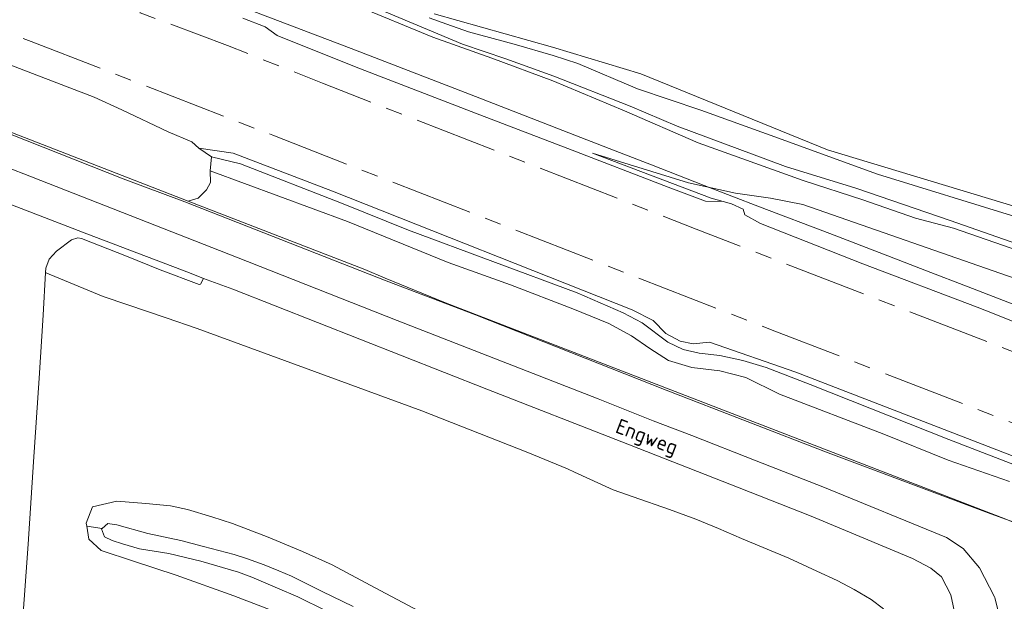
# Model space of a CAD drawing. Header units: metres. Extents: x 153919 to 160124, y 449312 to 452850.
# Tile 53 of 81: x 155931 to 156050, y 451990 to 452060. Entities that reach past the tile are written whole.
import ezdxf
from ezdxf.enums import TextEntityAlignment as Align

# ---------------------------------------------------------------- set-up
doc = ezdxf.new("R2010")
doc.units = ezdxf.units.M
doc.linetypes.add('AM-AS', pattern=[16, 10, -2, 2, -2])
for name, color, linetype, lineweight in [('B-WE-AM-AS_SPOOR-G', 10, 'AM-AS', 18), ('B-WE-GR-GRAS-GV', 60, 'Continuous', 13), ('B-WE-IE-TERREINAFSCHEIDING_KUNSTMATIG_HEKWERK-G', 20, 'IE-TERREINAFSCHEIDING-KUNSTMATIG', 18), ('B-WE-OG-TERREIN_CULTUURSCHEIDING-GV', 7, 'Continuous', 18), ('B-WE-OG-TERREIN_ERF-GV', 7, 'Continuous', 18), ('B-WE-OG-TOPOGRAFIE-T18', 7, 'Continuous', 18), ('B-WE-OG-TOPOGRAFIE_WATER-GV', 130, 'Continuous', 18), ('B-WE-OG-TOPOGRAFIE_WATER_SLOOT-GV', 120, 'Continuous', 18), ('B-WE-VH-VERHARDING_ASFALT-GV', 252, 'Continuous', 18), ('B-WE-VH-VERHARDING_HALFVERHARDING-GV', 252, 'Continuous', 18)]:
    doc.layers.add(name, color=color, linetype=linetype, lineweight=lineweight)
doc.styles.add('NLCS-ISO-M1000-T18', font='NLCS-ISO.ttf', dxfattribs={"height": 1.8})
doc.linetypes.add('IE-TERREINAFSCHEIDING-KUNSTMATIG', pattern='A,4,[82,NLCS.SHX,S=0.75,R=90,X=0,Y=0],4,-2', length=10)

msp = doc.modelspace()

# ---------------------------------------------------------------- linework, layer by layer
at = {"layer": 'B-WE-AM-AS_SPOOR-G', "flags": 128}
for points in [[(154203.753, 452737.568), (154235.677, 452725.091), (154295.181, 452702.12), (154387.94, 452665.875), (154515.702, 452616.332), (154737.375, 452530.027), (154778.943, 452513.986), (154822.143, 452497.093), (154912.994, 452461.908), (154977.934, 452436.6), (155063.888, 452403.296), (155115.656, 452383.111), (155162.608, 452364.996), (155229.644, 452338.782), (155234.24, 452337.169), (155269.876, 452323.394), (155276.824, 452320.599), (155298.756, 452312.19), (155337.947, 452296.984), (155363.833, 452286.668), (155426.285, 452262.404), (155714.665, 452150.548), (155772.012, 452128.415), (155787.786, 452122.405), (155820.496, 452109.699), (155841.44, 452101.659), (155879.209, 452086.873), (155945.087, 452061.327), (155955.651, 452057.364), (155967.177, 452052.791), (156012.416, 452035.121), (156198.462, 451963.099), (156271.536, 451934.663), (156351.288, 451903.813), (156380.053, 451892.594), (156658.677, 451784.588), (156691.968, 451771.825), (156722.772, 451760.218), (156740.064, 451753.916), (156759.986, 451746.846), (156778.884, 451740.343), (156800.333, 451733.159), (156818.897, 451727.112), (156836.63, 451721.502), (156864.911, 451712.815), (156885.807, 451706.635), (156905.061, 451701.102), (156926.316, 451695.214), (156954.031, 451687.837), (156972.749, 451683.004), (157006.307, 451674.884), (157019.004, 451672.022), (157034.56, 451668.271), (157048.314, 451665.213), (157080.826, 451658.308), (157092.804, 451655.899), (157118.418, 451650.884), (157143.863, 451646.183), (157172.295, 451641.561), (157190.141, 451638.322), (157200.687, 451636.624), (157235.703, 451631.565), (157263.991, 451627.728), (157277.426, 451626.013), (157307.462, 451622.491), (157321.414, 451620.994), (157337.796, 451619.352), (157357.59, 451617.431), (157371.572, 451616.184), (157392.44, 451614.512), (157412.374, 451613.036), (157426.082, 451612.134), (157464.067, 451609.958), (157486.109, 451608.835), (157497.944, 451608.437), (157522.803, 451607.4), (157582.544, 451605.225), (157597.675, 451604.446), (157619.005, 451603.591), (157632.671, 451603.132), (157661.711, 451601.866), (157672.634, 451601.533), (157765.304, 451597.789), (157948.982, 451590.591), (157986.499, 451589.009), (158070.356, 451585.779), (158259.877, 451578.22), (158385.734, 451573.323), (158540.007, 451567.12), (158607.492, 451564.473), (158675.874, 451561.922), (158743.716, 451559.069), (159093.42, 451545.309), (159292.556, 451537.32), (159328.249, 451535.99), (159366.494, 451534.413), (159641.709, 451523.565), (159935.879, 451511.798), (159956.068, 451511.084), (159974.454, 451510.264), (160053.231, 451507.115), (160069.502, 451506.532)], [(154202.252, 452733.723), (154282.294, 452702.601), (154311.546, 452691.305), (154637.072, 452564.647), (154673.484, 452550.672), (154693.821, 452542.679), (154716.726, 452533.845), (154828.28, 452490.275), (154917.135, 452455.791), (155004.338, 452421.757), (155045.056, 452406.072), (155069.048, 452396.684), (155135.634, 452370.842), (155158.608, 452361.821), (155202.727, 452344.724), (155222.277, 452336.987), (155228.075, 452334.742), (155243.403, 452329.059), (155261.74, 452321.859), (155304.839, 452305.167), (155318.474, 452299.828), (155348.095, 452287.934), (155410.931, 452262.366), (155480.576, 452233.818), (155504.585, 452224.095), (155529.569, 452214.096), (155555.597, 452203.791), (155582.45, 452193.241), (155632.519, 452173.771), (155735.464, 452133.869), (155753.657, 452127.058), (155762.596, 452123.5), (155784.619, 452115.04), (155809.506, 452105.22), (155864.657, 452084.055), (155876.907, 452079.197), (155888.796, 452074.622), (155922.078, 452061.553), (155931.898, 452057.838), (155961.139, 452046.496), (156021.91, 452022.784), (156185.357, 451959.638), (156248.806, 451935.395), (156550.491, 451820.986), (156679.416, 451771.924), (156714.892, 451758.666), (156727.278, 451754.134), (156762.751, 451741.556), (156775.403, 451737.217), (156787.571, 451733.096), (156811.786, 451725.092), (156835.657, 451717.522), (156860.694, 451709.817), (156892.461, 451700.488), (156911.973, 451694.989), (156925.108, 451691.327), (156935.89, 451688.431), (156960.545, 451681.952), (156972.779, 451678.818), (157010.918, 451669.489), (157028.579, 451665.442), (157052.879, 451660.055), (157075.073, 451655.359), (157117.738, 451646.804), (157141.097, 451642.497), (157160.033, 451639.199), (157193.31, 451633.721), (157215.839, 451630.239), (157240.133, 451626.663), (157261.985, 451623.807), (157282.441, 451621.25), (157303.951, 451618.717), (157323.516, 451616.606), (157343.281, 451614.61), (157384.443, 451610.982), (157425.674, 451608.103), (157452.03, 451606.569), (157472.303, 451605.55), (157497.868, 451604.402), (157591.202, 451600.694), (157631.321, 451598.931), (157691.897, 451596.577), (157748.261, 451594.499), (157896.347, 451588.522), (158012.132, 451584.022), (158091.261, 451580.806), (158165.329, 451577.959), (158189.323, 451576.872), (158254.577, 451574.428), (158321.292, 451571.651), (158345.126, 451570.852), (158488.954, 451565.017), (158512.957, 451564.233), (158548.879, 451562.712), (158607.005, 451560.387), (158845.49, 451550.988), (159012.068, 451544.304), (159045.314, 451543.056), (159067.782, 451542.046), (159114.005, 451540.139), (159164.649, 451538.291), (159250.209, 451534.997), (159438.611, 451527.495), (159536.416, 451523.713), (159584.677, 451521.682), (159598.883, 451521.217), (159707.441, 451516.841), (159770.627, 451514.423), (159831.274, 451511.957), (159862.493, 451510.796), (159921.286, 451508.41), (160015.811, 451504.722), (160115.815, 451500.616), (160124.243, 451500.378)]]:
    msp.add_lwpolyline(points, dxfattribs=at)
at = {"layer": 'B-WE-GR-GRAS-GV', "flags": 128}
for points in [[(156064.97, 452002.129), (156024.478, 452017.787), (156014.024, 452021.445), (156012.033, 452021.254), (156010.455, 452021.563), (156008.725, 452022.492), (156007.195, 452024.058), (156004.633, 452025.37), (155968.371, 452039.731), (155956.329, 452044.341), (155952.209, 452044.945), (155953.738, 452043.875), (155957.24, 452043.047), (155969.451, 452038.269), (155977.583, 452034.996), (155997.975, 452027.42), (156003.565, 452024.99), (156005.845, 452023.783), (156008.966, 452021.432), (156010.822, 452020.553), (156012.768, 452020.116), (156015.245, 452019.829), (156018.036, 452019.207), (156020.857, 452018.351), (156026.184, 452016.329), (156042.978, 452009.658), (156052.703, 452005.914)], [(156052.703, 452005.914), (156042.978, 452009.658), (156026.184, 452016.329), (156020.857, 452018.351), (156018.036, 452019.207), (156015.245, 452019.829), (156012.768, 452020.116), (156010.822, 452020.553), (156008.966, 452021.432), (156005.845, 452023.783), (156003.565, 452024.99), (155997.975, 452027.42), (155977.583, 452034.996), (155969.451, 452038.269), (155957.24, 452043.047), (155953.738, 452043.875), (155953.569, 452042.177), (155970.173, 452036.065), (155982.394, 452031.091), (155989.918, 452028.385), (155997.473, 452025.484), (156001.817, 452023.678), (156004.574, 452022.196), (156006.778, 452020.659), (156009.051, 452019.228), (156011.89, 452018.367), (156015.272, 452017.964), (156018.416, 452017.142), (156022.479, 452015.15), (156035.131, 452010.3), (156042.886, 452007.164), (156050.331, 452004.559)], [(156051.027, 452029.135), (156025.309, 452038.127), (156021.4, 452038.859), (156017.147, 452039.463), (156011.453, 452040.72), (155999.852, 452044.303), (156014.226, 452038.871), (156015.669, 452038.47), (156016.667, 452038.192), (156018.085, 452037.547), (156018.284, 452036.85), (156020.198, 452035.798), (156032.571, 452030.937), (156046.43, 452025.676), (156048.28, 452024.93), (156054.875, 452022.296)], [(156050.331, 452004.559), (156042.886, 452007.164), (156035.131, 452010.3), (156022.479, 452015.15), (156018.416, 452017.142), (156015.272, 452017.964), (156011.89, 452018.367), (156009.051, 452019.228), (156006.778, 452020.659), (156004.574, 452022.196), (156001.817, 452023.678), (155997.473, 452025.484), (155989.918, 452028.385), (155982.394, 452031.091), (155970.173, 452036.065), (155953.569, 452042.177), (155953.612, 452040.779), (155953.105, 452039.894), (155952.108, 452038.88), (155950.894, 452038.525), (155972.277, 452030.221), (155974.767, 452029.198), (155982.037, 452026.21), (156049.883, 452000)], [(156035.093, 451989.14), (156033.591, 451990.291), (156031.542, 451991.502), (156031.53, 451991.509), (156029.448, 451992.591), (156026.996, 451993.7), (156023.609, 451995.271), (156017.883, 451997.674), (156015.114, 451998.892), (156012.366, 452000.018), (156009.16, 452001.175), (156004.775, 452002.707), (156002.353, 452003.553), (155997.661, 452005.713), (155996.836, 452006.093), (155992.006, 452008.092), (155979.207, 452013.128), (155951.98, 452023.093), (155948.22, 452024.373), (155943.585, 452025.952), (155940.596, 452026.97), (155934.092, 452029.676), (155933.649, 452029.866), (155933.345, 452024.714), (155932.867, 452017.074), (155932.187, 452006.94), (155931.515, 451996.963), (155930.81, 451986.92)], [(155963.365, 451988.077), (155956.44, 451990.724), (155949.453, 451993.205), (155944.269, 451994.94), (155940.356, 451996.231), (155938.87, 451997.564), (155938.625, 451999.167), (155938.573, 451999.507), (155939.317, 452001.503), (155942.285, 452002.176), (155945.765, 452001.906), (155948.779, 452001.602), (155950.839, 452001.184), (155953.754, 452000.297), (155956.265, 451999.475), (155960.591, 451997.839), (155964.722, 451996.098), (155968.337, 451994.482), (155974.156, 451991.376), (155980.934, 451987.771)]]:
    msp.add_lwpolyline(points, dxfattribs=at)
at = {"layer": 'B-WE-IE-TERREINAFSCHEIDING_KUNSTMATIG_HEKWERK-G', "flags": 128}
for points in [[(155583.193, 452178.526), (155746.637, 452115.206), (155790.906, 452098.638), (155872.965, 452067.624), (155893.746, 452059.969), (155894.439, 452060.292), (155912.01, 452053.476), (155943.023, 452041.202), (155950.505, 452038.412), (155974.871, 452028.872), (155985.704, 452024.767), (156008.761, 452015.628), (156028.381, 452008.051), (156048.086, 452000.64), (156063.636, 451995.02)], [(156072.471, 452018.759), (156069.723, 452019.64), (156067.852, 452021.496), (156065.967, 452023.051), (156056.498, 452026.511), (156055.569, 452024.158), (156051.385, 452025.801), (156045.326, 452028.133), (156040.293, 452030.065), (156035.604, 452031.888), (156028.567, 452034.587), (156020.064, 452037.805), (156013.366, 452040.409), (156006.991, 452042.909), (156003.128, 452044.387), (155998.432, 452046.212), (155984.977, 452051.469), (155970.64, 452057.001), (155958.001, 452061.815), (155940.989, 452068.446), (155936.896, 452070.013), (155931.699, 452071.871), (155897.72, 452085.322), (155892.685, 452087.362), (155890.367, 452088.277), (155885.544, 452090.051)]]:
    msp.add_lwpolyline(points, dxfattribs=at)
at = {"layer": 'B-WE-OG-TERREIN_CULTUURSCHEIDING-GV', "flags": 128}
for points in [[(156062.59, 451986.261), (156063.534, 451992.952), (156063.079, 451994.182), (156062.323, 451995.11), (156050.178, 451999.884), (156049.883, 452000), (155982.037, 452026.21), (155974.767, 452029.198), (155972.277, 452030.221), (155950.894, 452038.525), (155904.692, 452056.468)], [(155918.454, 452046.651), (155931.014, 452041.817), (155956.739, 452031.741), (155976.197, 452024.069), (156000.539, 452014.576), (156007.205, 452011.922), (156011.875, 452010.133), (156019.656, 452007.08), (156027.737, 452003.919), (156042.685, 451997.8), (156044.716, 451996.451), (156046.684, 451994.132), (156048.515, 451990.619), (156048.539, 451990.521), (156049.306, 451987.42)], [(156043.803, 451988.189), (156043.226, 451990.851), (156042.099, 451993.027), (156040.793, 451994.062), (156038.572, 451995.261), (156026.317, 452000.389), (156017.61, 452003.797), (156003.409, 452009.356), (155987.068, 452015.753), (155956.289, 452027.863), (155952.773, 452029.152), (155952.386, 452028.459), (155952.223, 452028.414), (155947.507, 452030.184), (155943.449, 452031.858), (155937.994, 452033.996), (155937.528, 452034.079), (155936.767, 452033.818), (155934.951, 452032.437), (155934.083, 452031.503), (155933.681, 452030.405), (155933.649, 452029.866), (155934.092, 452029.676), (155940.596, 452026.97), (155943.585, 452025.952), (155948.22, 452024.373), (155951.98, 452023.093), (155979.207, 452013.128), (155992.006, 452008.092), (155996.836, 452006.093), (155997.661, 452005.713), (156002.353, 452003.553), (156004.775, 452002.707), (156009.16, 452001.175), (156012.366, 452000.018), (156015.114, 451998.892), (156017.883, 451997.674), (156023.609, 451995.271), (156026.996, 451993.7), (156029.448, 451992.591), (156031.53, 451991.509), (156031.542, 451991.502), (156033.591, 451990.291), (156035.093, 451989.14)]]:
    msp.add_lwpolyline(points, dxfattribs=at)
at = {"layer": 'B-WE-OG-TERREIN_ERF-GV', "flags": 128}
msp.add_lwpolyline([(155980.685, 452061.213), (155995.023, 452057.151), (156005.71, 452053.912), (156028.314, 452044.733), (156052.984, 452037.274)], dxfattribs=at)
at = {"layer": 'B-WE-OG-TOPOGRAFIE_WATER-GV', "flags": 128}
for points in [[(155973.434, 452061.982), (155984.113, 452057.529), (155989.367, 452055.729), (155995.169, 452053.642), (156004.397, 452049.996), (156010.081, 452047.594), (156023.213, 452042.71), (156031.743, 452040.072), (156043.146, 452036.16), (156052.838, 452032.772)], [(156051.088, 452036.616), (156034.353, 452041.775), (156021.367, 452046.519), (156012.961, 452049.549), (156005.297, 452052.119), (155998.056, 452055.182), (155995.092, 452056.147), (155990.346, 452057.523), (155984.819, 452059.027), (155982.216, 452059.926), (155980.081, 452060.723)], [(155970.873, 451989.431), (155967.119, 451991.266), (155963.415, 451993.094), (155961.888, 451993.744), (155960.118, 451994.46), (155958.083, 451995.207), (155956.463, 451995.729), (155952.745, 451996.693), (155950.002, 451997.407), (155946.019, 451998.287), (155942.25, 451999.302), (155941.429, 451999.444), (155941.182, 451999.477), (155940.475, 451998.892), (155940.412, 451998.839), (155940.775, 451997.852), (155941.686, 451997.41), (155942.949, 451997.015), (155945.025, 451996.397), (155948.564, 451995.856), (155952.42, 451994.936), (155956.994, 451993.571), (155958.616, 451992.995), (155961.727, 451991.669), (155964.159, 451990.597), (155967.624, 451988.895)]]:
    msp.add_lwpolyline(points, dxfattribs=at)
at = {"layer": 'B-WE-OG-TOPOGRAFIE_WATER_SLOOT-GV', "flags": 128}
for points in [[(156052.524, 452032.128), (156043.537, 452035.249), (156038.962, 452036.456), (156032.554, 452038.664), (156025.366, 452041.009), (156012.619, 452045.59), (156003.709, 452049.45), (155995.062, 452053.068), (155987.643, 452055.832), (155980.525, 452058.352), (155971.13, 452062.226)], [(155971.13, 452062.226), (155980.525, 452058.352), (155987.643, 452055.832), (155995.062, 452053.068), (156003.709, 452049.45), (156012.619, 452045.59), (156025.366, 452041.009), (156032.554, 452038.664), (156038.962, 452036.456), (156043.537, 452035.249), (156052.524, 452032.128)], [(156052.838, 452032.772), (156043.146, 452036.16), (156031.743, 452040.072), (156023.213, 452042.71), (156010.081, 452047.594), (156004.397, 452049.996), (155995.169, 452053.642), (155989.367, 452055.729), (155984.113, 452057.529), (155973.434, 452061.982)], [(155957.534, 452060.666), (155960.207, 452059.602), (155961.676, 452058.564), (155971.234, 452054.727), (155986.218, 452048.971), (155996.867, 452044.871), (156009.007, 452040.186), (156013.514, 452038.492), (156015.669, 452038.47), (156014.226, 452038.871), (155999.852, 452044.303), (156011.453, 452040.72), (156017.147, 452039.463), (156021.4, 452038.859), (156025.309, 452038.127), (156051.027, 452029.135)], [(155980.081, 452060.723), (155982.216, 452059.926), (155984.819, 452059.027), (155990.346, 452057.523), (155995.092, 452056.147), (155998.056, 452055.182), (156005.297, 452052.119), (156012.961, 452049.549), (156021.367, 452046.519), (156034.353, 452041.775), (156051.088, 452036.616)], [(156052.984, 452037.274), (156028.314, 452044.733), (156005.71, 452053.912), (155995.023, 452057.151), (155980.685, 452061.213)], [(155980.934, 451987.771), (155974.156, 451991.376), (155968.337, 451994.482), (155964.722, 451996.098), (155960.591, 451997.839), (155956.265, 451999.475), (155953.754, 452000.297), (155950.839, 452001.184), (155948.779, 452001.602), (155945.765, 452001.906), (155942.285, 452002.176), (155939.317, 452001.503), (155938.573, 451999.507), (155938.625, 451999.167), (155940.475, 451998.892), (155941.182, 451999.477), (155941.429, 451999.444), (155942.25, 451999.302), (155946.019, 451998.287), (155950.002, 451997.407), (155952.745, 451996.693), (155956.463, 451995.729), (155958.083, 451995.207), (155960.118, 451994.46), (155961.888, 451993.744), (155963.415, 451993.094), (155967.119, 451991.266), (155970.873, 451989.431)], [(155938.625, 451999.167), (155938.87, 451997.564), (155940.356, 451996.231), (155944.269, 451994.94), (155949.453, 451993.205), (155956.44, 451990.724), (155963.365, 451988.077), (155967.225, 451986.44)], [(155967.624, 451988.895), (155964.159, 451990.597), (155961.727, 451991.669), (155958.616, 451992.995), (155956.994, 451993.571), (155952.42, 451994.936), (155948.564, 451995.856), (155945.025, 451996.397), (155942.949, 451997.015), (155941.686, 451997.41), (155940.775, 451997.852), (155940.412, 451998.839), (155940.475, 451998.892), (155938.625, 451999.167)]]:
    msp.add_lwpolyline(points, dxfattribs=at)
at = {"layer": 'B-WE-VH-VERHARDING_ASFALT-GV', "flags": 128}
for points in [[(156049.306, 451987.42), (156048.539, 451990.521), (156048.515, 451990.619), (156046.684, 451994.132), (156044.716, 451996.451), (156042.685, 451997.8), (156027.737, 452003.919), (156019.656, 452007.08), (156011.875, 452010.133), (156007.205, 452011.922), (156000.539, 452014.576), (155976.197, 452024.069), (155956.739, 452031.741), (155931.014, 452041.817), (155918.454, 452046.651)], [(155930.164, 451977.383), (155930.81, 451986.92), (155931.515, 451996.963), (155932.187, 452006.94), (155932.867, 452017.074), (155933.345, 452024.714), (155933.649, 452029.866), (155933.681, 452030.405), (155934.083, 452031.503), (155934.951, 452032.437), (155936.767, 452033.818), (155937.528, 452034.079), (155937.994, 452033.996), (155943.449, 452031.858), (155947.507, 452030.184), (155952.223, 452028.414), (155952.386, 452028.459), (155952.773, 452029.152), (155951.054, 452029.823), (155938.65, 452034.558), (155919.872, 452041.785)], [(155919.872, 452041.785), (155938.65, 452034.558), (155951.054, 452029.823), (155952.773, 452029.152), (155956.289, 452027.863), (155987.068, 452015.753), (156003.409, 452009.356), (156017.61, 452003.797), (156026.317, 452000.389), (156038.572, 451995.261), (156040.793, 451994.062), (156042.099, 451993.027), (156043.226, 451990.851), (156043.803, 451988.189)]]:
    msp.add_lwpolyline(points, dxfattribs=at)
at = {"layer": 'B-WE-VH-VERHARDING_HALFVERHARDING-GV', "flags": 128}
for points in [[(156054.875, 452022.296), (156048.28, 452024.93), (156046.43, 452025.676), (156032.571, 452030.937), (156020.198, 452035.798), (156018.284, 452036.85), (156018.085, 452037.547), (156016.667, 452038.192), (156015.669, 452038.47), (156013.514, 452038.492), (156009.007, 452040.186), (155996.867, 452044.871), (155986.218, 452048.971), (155971.234, 452054.727), (155961.676, 452058.564), (155960.207, 452059.602), (155957.534, 452060.666)], [(155928.019, 452055.504), (155939.502, 452051.12), (155942.864, 452049.586), (155948.498, 452046.923), (155951.364, 452045.682), (155952.209, 452044.945), (155956.329, 452044.341), (155968.371, 452039.731), (156004.633, 452025.37), (156007.195, 452024.058), (156008.725, 452022.492), (156010.455, 452021.563), (156012.033, 452021.254), (156014.024, 452021.445), (156024.478, 452017.787), (156064.97, 452002.129)]]:
    msp.add_lwpolyline(points, dxfattribs=at)

# ---------------------------------------------------------------- texts
at = {"layer": 'B-WE-OG-TOPOGRAFIE-T18', "style": 'NLCS-ISO-M1000-T18'}
msp.add_text('Engweg', height=1.8, rotation=339, dxfattribs=at).set_placement((156006.358, 452009.739), align=Align.MIDDLE)

doc.saveas('drawing.dxf')
